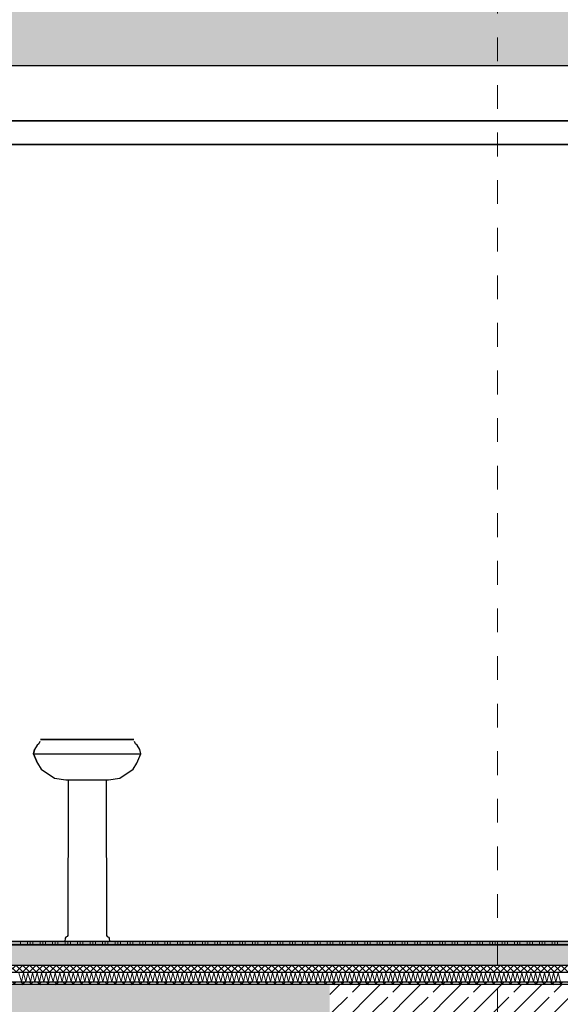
# Model space of a CAD drawing. Header units: metres. Extents: x -14.6 to 48.9, y -22.2 to 2.8.
# Tile 42 of 79: x 13.9 to 16.2, y -10.4 to -6.3. Entities that reach past the tile are written whole.
import ezdxf

# ---------------------------------------------------------------- set-up
doc = ezdxf.new("R2010")
doc.units = ezdxf.units.M
doc.header["$LTSCALE"] = 0.4
doc.header["$MEASUREMENT"] = 0
doc.linetypes.add('Raster', pattern=[0.2, 0.1, -0.05, 0, -0.05])
doc.layers.get('0').update_dxf_attribs({"color": 8, "lineweight": 9})
doc.layers.get('Defpoints').update_dxf_attribs({"color": 8, "lineweight": 9})
for name, color, linetype in [('Neubau_A-Bodenplatte', 8, 'Continuous'), ('Neubau_A-Decken', 8, 'Continuous'), ('Neubau_B-abgehängte Decke', 8, 'Continuous'), ('Neubau_B-Bodenaufbau', 8, 'Continuous'), ('Neubau_C-Sanitär', 8, 'Continuous'), ('Neubau_R-Konstruktionsraster gross', 33, 'Continuous'), ('Neubau_T-Bemaßung', 8, 'Continuous')]:
    doc.layers.add(name, color=color, linetype=linetype)
doc.styles.add('ERSTELLTER_STIL_2', font='arial.ttf')
doc.dimstyles.new('ERSTELLTER_STIL__1', dxfattribs={"dimtxt": 0.0875, "dimasz": 0.059375, "dimexe": 0.18, "dimexo": 0.0625, "dimgap": 0, "dimtad": 1, "dimzin": 0, "dimdsep": 46, "dimtxsty": 'ERSTELLTER_STIL_2', "dimblk": 'ARROWHEAD_6', "dimblk1": 'ARROWHEAD_6', "dimblk2": 'ARROWHEAD_6', "dimcen": 0.09, "dimclrd": 7, "dimclre": 7, "dimclrt": 7, "dimazin": 0, "dimtfac": 1, "dimtdec": 4, "dimtmove": 0, "dimatfit": 3, "dimfxl": 1, "dimtolj": 1, "dimtzin": 0, "dimarcsym": 0})
doc.dimstyles.new('ERSTELLTER_STIL__2', dxfattribs={"dimtxt": 0.0875, "dimasz": 0.059375, "dimexe": 0.18, "dimexo": 0.0625, "dimgap": 0, "dimtad": 1, "dimzin": 0, "dimdsep": 46, "dimtxsty": 'ERSTELLTER_STIL_2', "dimblk": 'ARROWHEAD_6', "dimblk1": 'ARROWHEAD_6', "dimblk2": 'ARROWHEAD_6', "dimcen": 0.09, "dimclrd": 7, "dimclre": 7, "dimclrt": 7, "dimazin": 0, "dimtfac": 1, "dimtdec": 4, "dimtmove": 2, "dimatfit": 3, "dimfxl": 1, "dimtolj": 1, "dimtzin": 0, "dimarcsym": 0})
pattern_1 = [(45, (-364.88789, -10.175), (-0.084852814, 0.084852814), []), (45, (-364.93032, -10.13257), (-0.084852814, 0.084852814), [0.09, -0.03])]

# ---------------------------------------------------------------- blocks, each defined once
blk = doc.blocks.new('*X259', base_point=(3718.7656, 0))
at = {"layer": 'Neubau_B-Bodenaufbau', "color": 7, "linetype": 'Continuous', "lineweight": 9}
for p, q in [((4097.5466, -0.131), (4097.5568, -0.169)), ((4097.5568, -0.169), (4097.5656, -0.131)), ((4097.5656, -0.131), (4097.5758, -0.169)), ((4097.5758, -0.169), (4097.5847, -0.131)), ((4097.5847, -0.131), (4097.5949, -0.169)), ((4097.5949, -0.169), (4097.6037, -0.131)), ((4097.6037, -0.131), (4097.6139, -0.169)), ((4097.6139, -0.169), (4097.6228, -0.131)), ((4097.6228, -0.131), (4097.633, -0.169)), ((4097.633, -0.169), (4097.6418, -0.131)), ((4097.6418, -0.131), (4097.652, -0.169)), ((4097.652, -0.169), (4097.6609, -0.131)), ((4097.6609, -0.131), (4097.6711, -0.169)), ((4097.6711, -0.169), (4097.6799, -0.131)), ((4097.6799, -0.131), (4097.6901, -0.169)), ((4097.6901, -0.169), (4097.699, -0.131)), ((4097.699, -0.131), (4097.7092, -0.169)), ((4097.7092, -0.169), (4097.718, -0.131)), ((4097.718, -0.131), (4097.7282, -0.169)), ((4097.7282, -0.169), (4097.737, -0.131)), ((4097.737, -0.131), (4097.7472, -0.169)), ((4097.7472, -0.169), (4097.7561, -0.131)), ((4097.7561, -0.131), (4097.7663, -0.169)), ((4097.7663, -0.169), (4097.7751, -0.131)), ((4097.7751, -0.131), (4097.7853, -0.169)), ((4097.7853, -0.169), (4097.7942, -0.131)), ((4097.7942, -0.131), (4097.8044, -0.169)), ((4097.8044, -0.169), (4097.8132, -0.131)), ((4097.8132, -0.131), (4097.8234, -0.169)), ((4097.8234, -0.169), (4097.8323, -0.131)), ((4097.8323, -0.131), (4097.8425, -0.169)), ((4097.8425, -0.169), (4097.8513, -0.131)), ((4097.8513, -0.131), (4097.8615, -0.169)), ((4097.8615, -0.169), (4097.8704, -0.131)), ((4097.8704, -0.131), (4097.8806, -0.169)), ((4097.8806, -0.169), (4097.8894, -0.131)), ((4097.8894, -0.131), (4097.8996, -0.169)), ((4097.8996, -0.169), (4097.9085, -0.131)), ((4097.9085, -0.131), (4097.9187, -0.169)), ((4097.9187, -0.169), (4097.9275, -0.131)), ((4097.9275, -0.131), (4097.9377, -0.169)), ((4097.9377, -0.169), (4097.9466, -0.131)), ((4097.9466, -0.131), (4097.9568, -0.169)), ((4097.9568, -0.169), (4097.9656, -0.131)), ((4097.9656, -0.131), (4097.9758, -0.169)), ((4097.9758, -0.169), (4097.9847, -0.131)), ((4097.9847, -0.131), (4097.9949, -0.169)), ((4097.9949, -0.169), (4098.0037, -0.131)), ((4098.0037, -0.131), (4098.0139, -0.169)), ((4098.0139, -0.169), (4098.0228, -0.131)), ((4098.0228, -0.131), (4098.033, -0.169)), ((4098.033, -0.169), (4098.0418, -0.131)), ((4098.0418, -0.131), (4098.052, -0.169)), ((4098.052, -0.169), (4098.0609, -0.131)), ((4098.0609, -0.131), (4098.0711, -0.169)), ((4098.0711, -0.169), (4098.0799, -0.131)), ((4098.0799, -0.131), (4098.0901, -0.169)), ((4098.0901, -0.169), (4098.099, -0.131)), ((4098.099, -0.131), (4098.1092, -0.169)), ((4098.1092, -0.169), (4098.118, -0.131)), ((4098.118, -0.131), (4098.1282, -0.169)), ((4098.1282, -0.169), (4098.137, -0.131)), ((4098.137, -0.131), (4098.1472, -0.169)), ((4098.1472, -0.169), (4098.1561, -0.131)), ((4098.1561, -0.131), (4098.1663, -0.169)), ((4098.1663, -0.169), (4098.1751, -0.131)), ((4098.1751, -0.131), (4098.1853, -0.169)), ((4098.1853, -0.169), (4098.1942, -0.131)), ((4098.1942, -0.131), (4098.2044, -0.169)), ((4098.2044, -0.169), (4098.2132, -0.131)), ((4098.2132, -0.131), (4098.2234, -0.169)), ((4098.2234, -0.169), (4098.2323, -0.131)), ((4098.2323, -0.131), (4098.2425, -0.169)), ((4098.2425, -0.169), (4098.2513, -0.131)), ((4098.2513, -0.131), (4098.2615, -0.169)), ((4098.2615, -0.169), (4098.2704, -0.131)), ((4098.2704, -0.131), (4098.2806, -0.169)), ((4098.2806, -0.169), (4098.2894, -0.131)), ((4098.2894, -0.131), (4098.2996, -0.169)), ((4098.2996, -0.169), (4098.3085, -0.131)), ((4098.3085, -0.131), (4098.3187, -0.169)), ((4098.3187, -0.169), (4098.3275, -0.131)), ((4098.3275, -0.131), (4098.3377, -0.169)), ((4098.3377, -0.169), (4098.3466, -0.131)), ((4098.3466, -0.131), (4098.3568, -0.169)), ((4098.3568, -0.169), (4098.3656, -0.131)), ((4098.3656, -0.131), (4098.3758, -0.169)), ((4098.3758, -0.169), (4098.3847, -0.131)), ((4098.3847, -0.131), (4098.3949, -0.169)), ((4098.3949, -0.169), (4098.4037, -0.131)), ((4098.4037, -0.131), (4098.4139, -0.169)), ((4098.4139, -0.169), (4098.4228, -0.131)), ((4098.4228, -0.131), (4098.433, -0.169)), ((4098.433, -0.169), (4098.4418, -0.131)), ((4098.4418, -0.131), (4098.452, -0.169)), ((4098.452, -0.169), (4098.4609, -0.131)), ((4098.4609, -0.131), (4098.4711, -0.169)), ((4098.4711, -0.169), (4098.4799, -0.131)), ((4098.4799, -0.131), (4098.4901, -0.169)), ((4098.4901, -0.169), (4098.499, -0.131)), ((4098.499, -0.131), (4098.5092, -0.169)), ((4098.5092, -0.169), (4098.518, -0.131)), ((4098.518, -0.131), (4098.5282, -0.169)), ((4098.5282, -0.169), (4098.537, -0.131)), ((4098.537, -0.131), (4098.5472, -0.169)), ((4098.5472, -0.169), (4098.5561, -0.131)), ((4098.5561, -0.131), (4098.5663, -0.169)), ((4098.5663, -0.169), (4098.5751, -0.131)), ((4098.5751, -0.131), (4098.5853, -0.169)), ((4098.5853, -0.169), (4098.5942, -0.131)), ((4098.5942, -0.131), (4098.6044, -0.169)), ((4098.6044, -0.169), (4098.6132, -0.131)), ((4098.6132, -0.131), (4098.6234, -0.169)), ((4098.6234, -0.169), (4098.6323, -0.131)), ((4098.6323, -0.131), (4098.6425, -0.169)), ((4098.6425, -0.169), (4098.6513, -0.131)), ((4098.6513, -0.131), (4098.6615, -0.169)), ((4098.6615, -0.169), (4098.6704, -0.131)), ((4098.6704, -0.131), (4098.6806, -0.169)), ((4098.6806, -0.169), (4098.6894, -0.131)), ((4098.6894, -0.131), (4098.6996, -0.169)), ((4098.6996, -0.169), (4098.7085, -0.131)), ((4098.7085, -0.131), (4098.7187, -0.169)), ((4098.7187, -0.169), (4098.7275, -0.131)), ((4098.7275, -0.131), (4098.7377, -0.169)), ((4098.7377, -0.169), (4098.7466, -0.131)), ((4098.7466, -0.131), (4098.7568, -0.169)), ((4098.7568, -0.169), (4098.7656, -0.131)), ((4098.7656, -0.131), (4098.7758, -0.169)), ((4098.7758, -0.169), (4098.7847, -0.131)), ((4098.7847, -0.131), (4098.7949, -0.169)), ((4098.7949, -0.169), (4098.8037, -0.131)), ((4098.8037, -0.131), (4098.8139, -0.169)), ((4098.8139, -0.169), (4098.8228, -0.131)), ((4098.8228, -0.131), (4098.833, -0.169)), ((4098.833, -0.169), (4098.8418, -0.131)), ((4098.8418, -0.131), (4098.852, -0.169)), ((4098.852, -0.169), (4098.8609, -0.131)), ((4098.8609, -0.131), (4098.8711, -0.169)), ((4098.8711, -0.169), (4098.8799, -0.131)), ((4098.8799, -0.131), (4098.8901, -0.169)), ((4098.8901, -0.169), (4098.899, -0.131)), ((4098.899, -0.131), (4098.9092, -0.169)), ((4098.9092, -0.169), (4098.918, -0.131)), ((4098.918, -0.131), (4098.9282, -0.169)), ((4098.9282, -0.169), (4098.937, -0.131)), ((4098.937, -0.131), (4098.9472, -0.169)), ((4098.9472, -0.169), (4098.9561, -0.131)), ((4098.9561, -0.131), (4098.9663, -0.169)), ((4098.9663, -0.169), (4098.9751, -0.131)), ((4098.9751, -0.131), (4098.9853, -0.169)), ((4098.9853, -0.169), (4098.9942, -0.131)), ((4098.9942, -0.131), (4099.0044, -0.169)), ((4099.0044, -0.169), (4099.0132, -0.131)), ((4099.0132, -0.131), (4099.0234, -0.169)), ((4099.0234, -0.169), (4099.0323, -0.131)), ((4099.0323, -0.131), (4099.0425, -0.169)), ((4099.0425, -0.169), (4099.0513, -0.131)), ((4099.0513, -0.131), (4099.0615, -0.169)), ((4099.0615, -0.169), (4099.0704, -0.131)), ((4099.0704, -0.131), (4099.0806, -0.169)), ((4099.0806, -0.169), (4099.0894, -0.131)), ((4099.0894, -0.131), (4099.0996, -0.169)), ((4099.0996, -0.169), (4099.1085, -0.131)), ((4099.1085, -0.131), (4099.1187, -0.169)), ((4099.1187, -0.169), (4099.1275, -0.131)), ((4099.1275, -0.131), (4099.1377, -0.169)), ((4099.1377, -0.169), (4099.1466, -0.131)), ((4099.1466, -0.131), (4099.1568, -0.169)), ((4099.1568, -0.169), (4099.1656, -0.131)), ((4099.1656, -0.131), (4099.1758, -0.169)), ((4099.1758, -0.169), (4099.1847, -0.131)), ((4099.1847, -0.131), (4099.1949, -0.169)), ((4099.1949, -0.169), (4099.2037, -0.131)), ((4099.2037, -0.131), (4099.2139, -0.169)), ((4099.2139, -0.169), (4099.2228, -0.131)), ((4099.2228, -0.131), (4099.233, -0.169)), ((4099.233, -0.169), (4099.2418, -0.131)), ((4099.2418, -0.131), (4099.252, -0.169)), ((4099.252, -0.169), (4099.2609, -0.131)), ((4099.2609, -0.131), (4099.2711, -0.169)), ((4099.2711, -0.169), (4099.2799, -0.131)), ((4099.2799, -0.131), (4099.2901, -0.169)), ((4099.2901, -0.169), (4099.299, -0.131)), ((4099.299, -0.131), (4099.3092, -0.169)), ((4099.3092, -0.169), (4099.318, -0.131)), ((4099.318, -0.131), (4099.3282, -0.169)), ((4099.3282, -0.169), (4099.337, -0.131)), ((4099.337, -0.131), (4099.3472, -0.169)), ((4099.3472, -0.169), (4099.3561, -0.131)), ((4099.3561, -0.131), (4099.3663, -0.169)), ((4099.3663, -0.169), (4099.3751, -0.131)), ((4099.3751, -0.131), (4099.3853, -0.169)), ((4099.3853, -0.169), (4099.3942, -0.131)), ((4099.3942, -0.131), (4099.4044, -0.169)), ((4099.4044, -0.169), (4099.4132, -0.131)), ((4099.4132, -0.131), (4099.4234, -0.169)), ((4099.4234, -0.169), (4099.4323, -0.131)), ((4099.4323, -0.131), (4099.4425, -0.169)), ((4099.4425, -0.169), (4099.4513, -0.131)), ((4099.4513, -0.131), (4099.4615, -0.169)), ((4099.4615, -0.169), (4099.4704, -0.131)), ((4099.4704, -0.131), (4099.4806, -0.169)), ((4099.4806, -0.169), (4099.4894, -0.131)), ((4099.4894, -0.131), (4099.4996, -0.169)), ((4099.4996, -0.169), (4099.5085, -0.131)), ((4099.5085, -0.131), (4099.5187, -0.169)), ((4099.5187, -0.169), (4099.5275, -0.131)), ((4099.5275, -0.131), (4099.5377, -0.169)), ((4099.5377, -0.169), (4099.5466, -0.131)), ((4099.5466, -0.131), (4099.5568, -0.169)), ((4099.5568, -0.169), (4099.5656, -0.131)), ((4099.5656, -0.131), (4099.5758, -0.169)), ((4099.5758, -0.169), (4099.5847, -0.131)), ((4099.5847, -0.131), (4099.5949, -0.169)), ((4099.5949, -0.169), (4099.6037, -0.131)), ((4099.6037, -0.131), (4099.6139, -0.169)), ((4099.6139, -0.169), (4099.6228, -0.131)), ((4099.6228, -0.131), (4099.633, -0.169)), ((4099.633, -0.169), (4099.6418, -0.131)), ((4099.6418, -0.131), (4099.652, -0.169)), ((4099.652, -0.169), (4099.6609, -0.131)), ((4099.6609, -0.131), (4099.6711, -0.169)), ((4099.6711, -0.169), (4099.6799, -0.131)), ((4099.6799, -0.131), (4099.6901, -0.169)), ((4099.6901, -0.169), (4099.699, -0.131)), ((4099.699, -0.131), (4099.7092, -0.169)), ((4099.7092, -0.169), (4099.718, -0.131)), ((4099.718, -0.131), (4099.7282, -0.169)), ((4099.7282, -0.169), (4099.737, -0.131)), ((4099.737, -0.131), (4099.7472, -0.169)), ((4099.7472, -0.169), (4099.7561, -0.131)), ((4099.7561, -0.131), (4099.7663, -0.169)), ((4099.7663, -0.169), (4099.7751, -0.131)), ((4099.7751, -0.131), (4099.7853, -0.169)), ((4099.7853, -0.169), (4099.7942, -0.131)), ((4099.7942, -0.131), (4099.8044, -0.169)), ((4099.8044, -0.169), (4099.8132, -0.131)), ((4099.8132, -0.131), (4099.8234, -0.169))]:
    blk.add_line(p, q, dxfattribs=at)
blk = doc.blocks.new('*X260', base_point=(3718.7656, 0))
at = {"layer": 'Neubau_B-Bodenaufbau', "color": 7, "linetype": 'Continuous', "lineweight": 9}
for p, q in [((4097.5531, 0), (4097.5531, -0.015)), ((4097.5831, 0), (4097.5831, -0.015)), ((4097.5944, 0), (4097.5944, -0.015)), ((4097.6056, 0), (4097.6056, -0.015)), ((4097.6356, 0), (4097.6356, -0.015)), ((4097.6469, 0), (4097.6469, -0.015)), ((4097.6581, 0), (4097.6581, -0.015)), ((4097.6881, 0), (4097.6881, -0.015)), ((4097.6994, 0), (4097.6994, -0.015)), ((4097.7106, 0), (4097.7106, -0.015)), ((4097.7406, 0), (4097.7406, -0.015)), ((4097.7519, 0), (4097.7519, -0.015)), ((4097.7631, 0), (4097.7631, -0.015)), ((4097.7931, 0), (4097.7931, -0.015)), ((4097.8044, 0), (4097.8044, -0.015)), ((4097.8156, 0), (4097.8156, -0.015)), ((4097.8456, 0), (4097.8456, -0.015)), ((4097.8569, 0), (4097.8569, -0.015)), ((4097.8681, 0), (4097.8681, -0.015)), ((4097.8981, 0), (4097.8981, -0.015)), ((4097.9094, 0), (4097.9094, -0.015)), ((4097.9206, 0), (4097.9206, -0.015)), ((4097.9506, 0), (4097.9506, -0.015)), ((4097.9619, 0), (4097.9619, -0.015)), ((4097.9731, 0), (4097.9731, -0.015)), ((4098.0031, 0), (4098.0031, -0.015)), ((4098.0144, 0), (4098.0144, -0.015)), ((4098.0256, 0), (4098.0256, -0.015)), ((4098.0556, 0), (4098.0556, -0.015)), ((4098.0669, 0), (4098.0669, -0.015)), ((4098.0781, 0), (4098.0781, -0.015)), ((4098.1081, 0), (4098.1081, -0.015)), ((4098.1194, 0), (4098.1194, -0.015)), ((4098.1306, 0), (4098.1306, -0.015)), ((4098.1606, 0), (4098.1606, -0.015)), ((4098.1719, 0), (4098.1719, -0.015)), ((4098.1831, 0), (4098.1831, -0.015)), ((4098.2131, 0), (4098.2131, -0.015)), ((4098.2244, 0), (4098.2244, -0.015)), ((4098.2356, 0), (4098.2356, -0.015)), ((4098.2656, 0), (4098.2656, -0.015)), ((4098.2769, 0), (4098.2769, -0.015)), ((4098.2881, 0), (4098.2881, -0.015)), ((4098.3181, 0), (4098.3181, -0.015)), ((4098.3294, 0), (4098.3294, -0.015)), ((4098.3406, 0), (4098.3406, -0.015)), ((4098.3706, 0), (4098.3706, -0.015)), ((4098.3819, 0), (4098.3819, -0.015)), ((4098.3931, 0), (4098.3931, -0.015)), ((4098.4231, 0), (4098.4231, -0.015)), ((4098.4344, 0), (4098.4344, -0.015)), ((4098.4456, 0), (4098.4456, -0.015)), ((4098.4756, 0), (4098.4756, -0.015)), ((4098.4869, 0), (4098.4869, -0.015)), ((4098.4981, 0), (4098.4981, -0.015)), ((4098.5281, 0), (4098.5281, -0.015)), ((4098.5394, 0), (4098.5394, -0.015)), ((4098.5506, 0), (4098.5506, -0.015)), ((4098.5806, 0), (4098.5806, -0.015)), ((4098.5919, 0), (4098.5919, -0.015)), ((4098.6031, 0), (4098.6031, -0.015)), ((4098.6331, 0), (4098.6331, -0.015)), ((4098.6444, 0), (4098.6444, -0.015)), ((4098.6556, 0), (4098.6556, -0.015)), ((4098.6856, 0), (4098.6856, -0.015)), ((4098.6969, 0), (4098.6969, -0.015)), ((4098.7081, 0), (4098.7081, -0.015)), ((4098.7381, 0), (4098.7381, -0.015)), ((4098.7494, 0), (4098.7494, -0.015)), ((4098.7606, 0), (4098.7606, -0.015)), ((4098.7906, 0), (4098.7906, -0.015)), ((4098.8019, 0), (4098.8019, -0.015)), ((4098.8131, 0), (4098.8131, -0.015)), ((4098.8431, 0), (4098.8431, -0.015)), ((4098.8544, 0), (4098.8544, -0.015)), ((4098.8656, 0), (4098.8656, -0.015)), ((4098.8956, 0), (4098.8956, -0.015)), ((4098.9069, 0), (4098.9069, -0.015)), ((4098.9181, 0), (4098.9181, -0.015)), ((4098.9481, 0), (4098.9481, -0.015)), ((4098.9594, 0), (4098.9594, -0.015)), ((4098.9706, 0), (4098.9706, -0.015)), ((4099.0006, 0), (4099.0006, -0.015)), ((4099.0119, 0), (4099.0119, -0.015)), ((4099.0231, 0), (4099.0231, -0.015)), ((4099.0531, 0), (4099.0531, -0.015)), ((4099.0644, 0), (4099.0644, -0.015)), ((4099.0756, 0), (4099.0756, -0.015)), ((4099.1056, 0), (4099.1056, -0.015)), ((4099.1169, 0), (4099.1169, -0.015)), ((4099.1281, 0), (4099.1281, -0.015)), ((4099.1581, 0), (4099.1581, -0.015)), ((4099.1694, 0), (4099.1694, -0.015)), ((4099.1806, 0), (4099.1806, -0.015)), ((4099.2106, 0), (4099.2106, -0.015)), ((4099.2219, 0), (4099.2219, -0.015)), ((4099.2331, 0), (4099.2331, -0.015)), ((4099.2631, 0), (4099.2631, -0.015)), ((4099.2744, 0), (4099.2744, -0.015)), ((4099.2856, 0), (4099.2856, -0.015)), ((4099.3156, 0), (4099.3156, -0.015)), ((4099.3269, 0), (4099.3269, -0.015)), ((4099.3381, 0), (4099.3381, -0.015)), ((4099.3681, 0), (4099.3681, -0.015)), ((4099.3794, 0), (4099.3794, -0.015)), ((4099.3906, 0), (4099.3906, -0.015)), ((4099.4206, 0), (4099.4206, -0.015)), ((4099.4319, 0), (4099.4319, -0.015)), ((4099.4431, 0), (4099.4431, -0.015)), ((4099.4731, 0), (4099.4731, -0.015)), ((4099.4844, 0), (4099.4844, -0.015)), ((4099.4956, 0), (4099.4956, -0.015)), ((4099.5256, 0), (4099.5256, -0.015)), ((4099.5369, 0), (4099.5369, -0.015)), ((4099.5481, 0), (4099.5481, -0.015)), ((4099.5781, 0), (4099.5781, -0.015)), ((4099.5894, 0), (4099.5894, -0.015)), ((4099.6006, 0), (4099.6006, -0.015)), ((4099.6306, 0), (4099.6306, -0.015)), ((4099.6419, 0), (4099.6419, -0.015)), ((4099.6531, 0), (4099.6531, -0.015)), ((4099.6831, 0), (4099.6831, -0.015)), ((4099.6944, 0), (4099.6944, -0.015)), ((4099.7056, 0), (4099.7056, -0.015)), ((4099.7356, 0), (4099.7356, -0.015)), ((4099.7469, 0), (4099.7469, -0.015)), ((4099.7581, 0), (4099.7581, -0.015)), ((4099.7881, 0), (4099.7881, -0.015)), ((4099.7994, 0), (4099.7994, -0.015)), ((4099.8106, 0), (4099.8106, -0.015)), ((4097.5006, -0.0112), (4097.5531, -0.0112)), ((4097.5531, -0.0112), (4097.6056, -0.0112)), ((4097.6056, -0.0112), (4097.6581, -0.0112)), ((4097.6581, -0.0112), (4097.7106, -0.0112)), ((4097.7106, -0.0112), (4097.7631, -0.0112)), ((4097.7631, -0.0112), (4097.8156, -0.0112)), ((4097.8156, -0.0112), (4097.8681, -0.0112)), ((4097.8681, -0.0112), (4097.9206, -0.0112)), ((4097.9206, -0.0112), (4097.9731, -0.0112)), ((4097.9731, -0.0112), (4098.0256, -0.0112)), ((4098.0256, -0.0112), (4098.0781, -0.0112)), ((4098.0781, -0.0112), (4098.1306, -0.0112)), ((4098.1306, -0.0112), (4098.1831, -0.0112)), ((4098.1831, -0.0112), (4098.2356, -0.0112)), ((4098.2356, -0.0112), (4098.2881, -0.0112)), ((4098.2881, -0.0112), (4098.3406, -0.0112)), ((4098.3406, -0.0112), (4098.3931, -0.0112)), ((4098.3931, -0.0112), (4098.4456, -0.0112)), ((4098.4456, -0.0112), (4098.4981, -0.0112)), ((4098.4981, -0.0112), (4098.5506, -0.0112)), ((4098.5506, -0.0112), (4098.6031, -0.0112)), ((4098.6031, -0.0112), (4098.6556, -0.0112)), ((4098.6556, -0.0112), (4098.7081, -0.0112)), ((4098.7081, -0.0112), (4098.7606, -0.0112)), ((4098.7606, -0.0112), (4098.8131, -0.0112)), ((4098.8131, -0.0112), (4098.8656, -0.0112)), ((4098.8656, -0.0112), (4098.9181, -0.0112)), ((4098.9181, -0.0112), (4098.9706, -0.0112)), ((4098.9706, -0.0112), (4099.0231, -0.0112)), ((4099.0231, -0.0112), (4099.0756, -0.0112)), ((4099.0756, -0.0112), (4099.1281, -0.0112)), ((4099.1281, -0.0112), (4099.1806, -0.0112)), ((4099.1806, -0.0112), (4099.2331, -0.0112)), ((4099.2331, -0.0112), (4099.2856, -0.0112)), ((4099.2856, -0.0112), (4099.3381, -0.0112)), ((4099.3381, -0.0112), (4099.3906, -0.0112)), ((4099.3906, -0.0112), (4099.4431, -0.0112)), ((4099.4431, -0.0112), (4099.4956, -0.0112)), ((4099.4956, -0.0112), (4099.5481, -0.0112)), ((4099.5481, -0.0112), (4099.6006, -0.0112)), ((4099.6006, -0.0112), (4099.6531, -0.0112)), ((4099.6531, -0.0112), (4099.7056, -0.0112)), ((4099.7056, -0.0112), (4099.7581, -0.0112)), ((4099.7581, -0.0112), (4099.8106, -0.0112)), ((4099.8106, -0.0112), (4099.8631, -0.0112))]:
    blk.add_line(p, q, dxfattribs=at)
blk = doc.blocks.new('ARROWHEAD_6')
at = {"color": 0, "linetype": 'Continuous', "lineweight": 0}
for p, q in [((0, 0), (-1, 0)), ((-0.5, -0.5), (0.5, 0.5))]:
    blk.add_line(p, q, dxfattribs=at)
blk = doc.blocks.new('*D309')
at = {"layer": 'Defpoints', "color": 0, "linetype": 'Continuous', "transparency": 16777216}
for p in [(5.5166, -10.355), (23.73, -10.355), (5.7105, -10.655)]:
    blk.add_point(p, dxfattribs=at)
at = {"layer": 'Neubau_T-Bemaßung', "linetype": 'Continuous', "lineweight": -2, "transparency": 16777216}
for p, q in [((5.5166, -10.2956), (5.5166, -10.2363)), ((23.6675, -10.355), (5.3366, -10.355)), ((5.5166, -10.355), (5.5166, -10.3917)), ((5.5166, -10.655), (5.5166, -10.6186)), ((5.648, -10.655), (5.3366, -10.655)), ((5.5166, -10.7144), (5.5166, -10.7738))]:
    blk.add_line(p, q, dxfattribs=at)
at = {"layer": 'Neubau_T-Bemaßung', "linetype": 'Continuous', "lineweight": -2, "transparency": 16777216, "xscale": 0.059375, "yscale": 0.059375, "zscale": 0.059375}
for p, rotation in [((5.5166, -10.355), 270), ((5.5166, -10.655), 90)]:
    blk.add_blockref('ARROWHEAD_6', p, dxfattribs=dict(at, rotation=rotation))
at = {"layer": 'Neubau_T-Bemaßung', "linetype": 'Continuous', "transparency": 16777216, "insert": (5.5166, -10.5051), "char_height": 0.0875, "attachment_point": 5, "rotation": 90, "style": 'ERSTELLTER_STIL_2'}
blk.add_mtext('\\A1;0.30', dxfattribs=at)
blk = doc.blocks.new('*D310')
at = {"layer": 'Defpoints', "color": 0, "linetype": 'Continuous', "transparency": 16777216}
for p in [(-9.662, -10.175), (5.4029, -10.175), (23.73, -10.355)]:
    blk.add_point(p, dxfattribs=at)
at = {"layer": 'Neubau_T-Bemaßung', "linetype": 'Continuous', "lineweight": -2, "transparency": 16777216}
for p, q in [((5.4029, -10.175), (5.4029, -10.0772)), ((-9.5995, -10.175), (5.5829, -10.175)), ((5.4029, -10.2956), (5.4029, -10.2344)), ((23.6675, -10.355), (5.2229, -10.355))]:
    blk.add_line(p, q, dxfattribs=at)
at = {"layer": 'Neubau_T-Bemaßung', "linetype": 'Continuous', "lineweight": -2, "transparency": 16777216, "xscale": 0.059375, "yscale": 0.059375, "zscale": 0.059375}
for p, rotation in [((5.4029, -10.175), 90), ((5.4029, -10.355), 270)]:
    blk.add_blockref('ARROWHEAD_6', p, dxfattribs=dict(at, rotation=rotation))
at = {"layer": 'Neubau_T-Bemaßung', "linetype": 'Continuous', "transparency": 16777216, "insert": (5.5166, -10.0772), "char_height": 0.0875, "attachment_point": 5, "rotation": 90, "style": 'ERSTELLTER_STIL_2'}
blk.add_mtext('\\A1;0.18', dxfattribs=at)
blk = doc.blocks.new('*D313')
at = {"layer": 'Defpoints', "color": 0, "linetype": 'Continuous', "transparency": 16777216}
for p in [(5.5166, -6.495), (23.555, -6.495), (13.115, -6.725)]:
    blk.add_point(p, dxfattribs=at)
at = {"layer": 'Neubau_T-Bemaßung', "linetype": 'Continuous', "lineweight": -2, "transparency": 16777216}
for p, q in [((5.5166, -6.4356), (5.5166, -6.3763)), ((23.4925, -6.495), (5.3366, -6.495)), ((5.5166, -6.495), (5.5166, -6.4965)), ((13.0525, -6.725), (5.3366, -6.725)), ((5.5166, -6.725), (5.5166, -6.7238)), ((5.5166, -6.7844), (5.5166, -6.8438))]:
    blk.add_line(p, q, dxfattribs=at)
at = {"layer": 'Neubau_T-Bemaßung', "linetype": 'Continuous', "lineweight": -2, "transparency": 16777216, "xscale": 0.059375, "yscale": 0.059375, "zscale": 0.059375}
for p, rotation in [((5.5166, -6.495), 270), ((5.5166, -6.725), 90)]:
    blk.add_blockref('ARROWHEAD_6', p, dxfattribs=dict(at, rotation=rotation))
at = {"layer": 'Neubau_T-Bemaßung', "linetype": 'Continuous', "transparency": 16777216, "insert": (5.5166, -6.6101), "char_height": 0.0875, "attachment_point": 5, "rotation": 90, "style": 'ERSTELLTER_STIL_2'}
blk.add_mtext('\\A1;0.23', dxfattribs=at)
blk = doc.blocks.new('*D314')
at = {"layer": 'Defpoints', "color": 0, "linetype": 'Continuous', "transparency": 16777216}
for p in [(5.5166, -6.195), (11.6275, -6.195), (23.555, -6.495)]:
    blk.add_point(p, dxfattribs=at)
at = {"layer": 'Neubau_T-Bemaßung', "linetype": 'Continuous', "lineweight": -2, "transparency": 16777216}
for p, q in [((5.5166, -6.1356), (5.5166, -6.0763)), ((11.565, -6.195), (5.3366, -6.195)), ((5.5166, -6.195), (5.5166, -6.2317)), ((23.4925, -6.495), (5.3366, -6.495)), ((5.5166, -6.495), (5.5166, -6.4586)), ((5.5166, -6.5544), (5.5166, -6.6138))]:
    blk.add_line(p, q, dxfattribs=at)
at = {"layer": 'Neubau_T-Bemaßung', "linetype": 'Continuous', "lineweight": -2, "transparency": 16777216, "xscale": 0.059375, "yscale": 0.059375, "zscale": 0.059375}
for p, rotation in [((5.5166, -6.195), 270), ((5.5166, -6.495), 90)]:
    blk.add_blockref('ARROWHEAD_6', p, dxfattribs=dict(at, rotation=rotation))
at = {"layer": 'Neubau_T-Bemaßung', "linetype": 'Continuous', "transparency": 16777216, "insert": (5.5166, -6.3451), "char_height": 0.0875, "attachment_point": 5, "rotation": 90, "style": 'ERSTELLTER_STIL_2'}
blk.add_mtext('\\A1;0.30', dxfattribs=at)
blk = doc.blocks.new('*D323')
at = {"layer": 'Defpoints', "color": 0, "linetype": 'Continuous', "transparency": 16777216}
for p in [(5.8666, -10.355), (23.73, -10.355), (5.7105, -10.655)]:
    blk.add_point(p, dxfattribs=at)
at = {"layer": 'Neubau_T-Bemaßung', "linetype": 'Continuous', "lineweight": -2, "transparency": 16777216}
for p, q in [((5.8666, -10.2956), (5.8666, -10.2363)), ((23.6675, -10.355), (5.6866, -10.355)), ((5.8666, -10.355), (5.8666, -10.3917)), ((5.8666, -10.655), (5.8666, -10.6186)), ((5.773, -10.655), (6.0466, -10.655)), ((5.8666, -10.7144), (5.8666, -10.7738))]:
    blk.add_line(p, q, dxfattribs=at)
at = {"layer": 'Neubau_T-Bemaßung', "linetype": 'Continuous', "lineweight": -2, "transparency": 16777216, "xscale": 0.059375, "yscale": 0.059375, "zscale": 0.059375}
for p, rotation in [((5.8666, -10.355), 270), ((5.8666, -10.655), 90)]:
    blk.add_blockref('ARROWHEAD_6', p, dxfattribs=dict(at, rotation=rotation))
at = {"layer": 'Neubau_T-Bemaßung', "linetype": 'Continuous', "transparency": 16777216, "insert": (5.8666, -10.5051), "char_height": 0.0875, "attachment_point": 5, "rotation": 90, "style": 'ERSTELLTER_STIL_2'}
blk.add_mtext('\\A1;0.30', dxfattribs=at)
blk = doc.blocks.new('*D324')
at = {"layer": 'Defpoints', "color": 0, "linetype": 'Continuous', "transparency": 16777216}
for p in [(5.8666, -6.495), (23.555, -6.495), (23.73, -10.355)]:
    blk.add_point(p, dxfattribs=at)
at = {"layer": 'Neubau_T-Bemaßung', "linetype": 'Continuous', "lineweight": -2, "transparency": 16777216}
for p, q in [((23.4925, -6.495), (5.6866, -6.495)), ((5.8666, -6.5544), (5.8666, -8.3149)), ((5.8666, -10.2956), (5.8666, -8.5421)), ((23.6675, -10.355), (5.6866, -10.355))]:
    blk.add_line(p, q, dxfattribs=at)
at = {"layer": 'Neubau_T-Bemaßung', "linetype": 'Continuous', "lineweight": -2, "transparency": 16777216, "xscale": 0.059375, "yscale": 0.059375, "zscale": 0.059375}
for p, rotation in [((5.8666, -6.495), 90), ((5.8666, -10.355), 270)]:
    blk.add_blockref('ARROWHEAD_6', p, dxfattribs=dict(at, rotation=rotation))
at = {"layer": 'Neubau_T-Bemaßung', "linetype": 'Continuous', "transparency": 16777216, "insert": (5.8666, -8.4285), "char_height": 0.0875, "attachment_point": 5, "rotation": 90, "style": 'ERSTELLTER_STIL_2'}
blk.add_mtext('\\A1;3.86', dxfattribs=at)
blk = doc.blocks.new('*D325')
at = {"layer": 'Defpoints', "color": 0, "linetype": 'Continuous', "transparency": 16777216}
for p in [(5.8666, -6.195), (11.6275, -6.195), (23.555, -6.495)]:
    blk.add_point(p, dxfattribs=at)
at = {"layer": 'Neubau_T-Bemaßung', "linetype": 'Continuous', "lineweight": -2, "transparency": 16777216}
for p, q in [((5.8666, -6.1356), (5.8666, -6.0763)), ((11.565, -6.195), (5.6866, -6.195)), ((5.8666, -6.195), (5.8666, -6.2317)), ((23.4925, -6.495), (5.6866, -6.495)), ((5.8666, -6.495), (5.8666, -6.4586)), ((5.8666, -6.5544), (5.8666, -6.6138))]:
    blk.add_line(p, q, dxfattribs=at)
at = {"layer": 'Neubau_T-Bemaßung', "linetype": 'Continuous', "lineweight": -2, "transparency": 16777216, "xscale": 0.059375, "yscale": 0.059375, "zscale": 0.059375}
for p, rotation in [((5.8666, -6.195), 270), ((5.8666, -6.495), 90)]:
    blk.add_blockref('ARROWHEAD_6', p, dxfattribs=dict(at, rotation=rotation))
at = {"layer": 'Neubau_T-Bemaßung', "linetype": 'Continuous', "transparency": 16777216, "insert": (5.8666, -6.3451), "char_height": 0.0875, "attachment_point": 5, "rotation": 90, "style": 'ERSTELLTER_STIL_2'}
blk.add_mtext('\\A1;0.30', dxfattribs=at)
blk = doc.blocks.new('*D332')
at = {"layer": 'Defpoints', "color": 0, "linetype": 'Continuous', "transparency": 16777216}
for p in [(-9.662, -10.175), (18.0125, -10.175), (23.73, -10.355)]:
    blk.add_point(p, dxfattribs=at)
at = {"layer": 'Neubau_T-Bemaßung', "linetype": 'Continuous', "lineweight": -2, "transparency": 16777216}
for p, q in [((-9.5995, -10.175), (18.1925, -10.175)), ((18.0125, -10.2956), (18.0125, -10.2344)), ((23.6675, -10.355), (17.8325, -10.355))]:
    blk.add_line(p, q, dxfattribs=at)
at = {"layer": 'Neubau_T-Bemaßung', "linetype": 'Continuous', "lineweight": -2, "transparency": 16777216, "xscale": 0.059375, "yscale": 0.059375, "zscale": 0.059375}
for p, rotation in [((18.0125, -10.175), 90), ((18.0125, -10.355), 270)]:
    blk.add_blockref('ARROWHEAD_6', p, dxfattribs=dict(at, rotation=rotation))
at = {"layer": 'Neubau_T-Bemaßung', "linetype": 'Continuous', "transparency": 16777216, "insert": (17.9513, -10.0532), "char_height": 0.0875, "attachment_point": 5, "rotation": 90, "style": 'ERSTELLTER_STIL_2'}
blk.add_mtext('\\A1;0.18', dxfattribs=at)
blk = doc.blocks.new('*D333')
at = {"layer": 'Defpoints', "color": 0, "linetype": 'Continuous', "transparency": 16777216}
for p in [(13.115, -6.825), (17.9513, -6.825), (-9.662, -10.175)]:
    blk.add_point(p, dxfattribs=at)
at = {"layer": 'Neubau_T-Bemaßung', "linetype": 'Continuous', "lineweight": -2, "transparency": 16777216}
for p, q in [((13.1775, -6.825), (18.1313, -6.825)), ((17.9513, -6.8844), (17.9513, -8.3896)), ((17.9513, -10.1156), (17.9513, -8.6174)), ((-9.5995, -10.175), (18.1313, -10.175))]:
    blk.add_line(p, q, dxfattribs=at)
at = {"layer": 'Neubau_T-Bemaßung', "linetype": 'Continuous', "lineweight": -2, "transparency": 16777216, "xscale": 0.059375, "yscale": 0.059375, "zscale": 0.059375}
for p, rotation in [((17.9513, -6.825), 90), ((17.9513, -10.175), 270)]:
    blk.add_blockref('ARROWHEAD_6', p, dxfattribs=dict(at, rotation=rotation))
at = {"layer": 'Neubau_T-Bemaßung', "linetype": 'Continuous', "transparency": 16777216, "insert": (17.9513, -8.5035), "char_height": 0.0875, "attachment_point": 5, "rotation": 90, "style": 'ERSTELLTER_STIL_2'}
blk.add_mtext('\\A1;3.35', dxfattribs=at)
blk = doc.blocks.new('*D334')
at = {"layer": 'Defpoints', "color": 0, "linetype": 'Continuous', "transparency": 16777216}
for p in [(13.115, -6.725), (18.0648, -6.725), (13.115, -6.825)]:
    blk.add_point(p, dxfattribs=at)
at = {"layer": 'Neubau_T-Bemaßung', "linetype": 'Continuous', "lineweight": -2, "transparency": 16777216}
for p, q in [((18.0648, -6.6656), (18.0648, -6.6063)), ((13.1775, -6.725), (18.2448, -6.725)), ((18.0648, -6.725), (18.0648, -6.825)), ((13.1775, -6.825), (18.2448, -6.825)), ((18.0648, -6.8844), (18.0648, -6.9438))]:
    blk.add_line(p, q, dxfattribs=at)
at = {"layer": 'Neubau_T-Bemaßung', "linetype": 'Continuous', "lineweight": -2, "transparency": 16777216, "xscale": 0.059375, "yscale": 0.059375, "zscale": 0.059375}
for p, rotation in [((18.0648, -6.725), 270), ((18.0648, -6.825), 90)]:
    blk.add_blockref('ARROWHEAD_6', p, dxfattribs=dict(at, rotation=rotation))
at = {"layer": 'Neubau_T-Bemaßung', "linetype": 'Continuous', "transparency": 16777216, "insert": (17.9513, -6.9438), "char_height": 0.0875, "attachment_point": 5, "rotation": 90, "style": 'ERSTELLTER_STIL_2'}
blk.add_mtext('\\A1;0.10', dxfattribs=at)
blk = doc.blocks.new('*D335')
at = {"layer": 'Defpoints', "color": 0, "linetype": 'Continuous', "transparency": 16777216}
for p in [(17.9513, -6.495), (23.555, -6.495), (13.115, -6.725)]:
    blk.add_point(p, dxfattribs=at)
at = {"layer": 'Neubau_T-Bemaßung', "linetype": 'Continuous', "lineweight": -2, "transparency": 16777216}
for p, q in [((17.9513, -6.4356), (17.9513, -6.3763)), ((23.4925, -6.495), (17.7713, -6.495)), ((17.9513, -6.495), (17.9513, -6.4965)), ((13.1775, -6.725), (18.1313, -6.725)), ((17.9513, -6.725), (17.9513, -6.7238)), ((17.9513, -6.7844), (17.9513, -6.8438))]:
    blk.add_line(p, q, dxfattribs=at)
at = {"layer": 'Neubau_T-Bemaßung', "linetype": 'Continuous', "lineweight": -2, "transparency": 16777216, "xscale": 0.059375, "yscale": 0.059375, "zscale": 0.059375}
for p, rotation in [((17.9513, -6.495), 270), ((17.9513, -6.725), 90)]:
    blk.add_blockref('ARROWHEAD_6', p, dxfattribs=dict(at, rotation=rotation))
at = {"layer": 'Neubau_T-Bemaßung', "linetype": 'Continuous', "transparency": 16777216, "insert": (17.9513, -6.6101), "char_height": 0.0875, "attachment_point": 5, "rotation": 90, "style": 'ERSTELLTER_STIL_2'}
blk.add_mtext('\\A1;0.23', dxfattribs=at)
blk = doc.blocks.new('*D336')
at = {"layer": 'Defpoints', "color": 0, "linetype": 'Continuous', "transparency": 16777216}
for p in [(11.6275, -6.195), (17.9513, -6.195), (23.555, -6.495)]:
    blk.add_point(p, dxfattribs=at)
at = {"layer": 'Neubau_T-Bemaßung', "linetype": 'Continuous', "lineweight": -2, "transparency": 16777216}
for p, q in [((17.9513, -6.1356), (17.9513, -6.0763)), ((11.69, -6.195), (18.1313, -6.195)), ((17.9513, -6.195), (17.9513, -6.2317)), ((23.4925, -6.495), (17.7713, -6.495)), ((17.9513, -6.495), (17.9513, -6.4586)), ((17.9513, -6.5544), (17.9513, -6.6138))]:
    blk.add_line(p, q, dxfattribs=at)
at = {"layer": 'Neubau_T-Bemaßung', "linetype": 'Continuous', "lineweight": -2, "transparency": 16777216, "xscale": 0.059375, "yscale": 0.059375, "zscale": 0.059375}
for p, rotation in [((17.9513, -6.195), 270), ((17.9513, -6.495), 90)]:
    blk.add_blockref('ARROWHEAD_6', p, dxfattribs=dict(at, rotation=rotation))
at = {"layer": 'Neubau_T-Bemaßung', "linetype": 'Continuous', "transparency": 16777216, "insert": (17.9513, -6.3451), "char_height": 0.0875, "attachment_point": 5, "rotation": 90, "style": 'ERSTELLTER_STIL_2'}
blk.add_mtext('\\A1;0.30', dxfattribs=at)
blk = doc.blocks.new('*D345')
at = {"layer": 'Defpoints', "color": 0, "linetype": 'Continuous', "transparency": 16777216}
for p in [(11.6275, -6.195), (18.3013, -6.195), (23.555, -6.495)]:
    blk.add_point(p, dxfattribs=at)
at = {"layer": 'Neubau_T-Bemaßung', "linetype": 'Continuous', "lineweight": -2, "transparency": 16777216}
for p, q in [((18.3013, -6.1356), (18.3013, -6.0763)), ((11.69, -6.195), (18.4813, -6.195)), ((18.3013, -6.195), (18.3013, -6.2317)), ((23.4925, -6.495), (18.1213, -6.495)), ((18.3013, -6.495), (18.3013, -6.4586)), ((18.3013, -6.5544), (18.3013, -6.6138))]:
    blk.add_line(p, q, dxfattribs=at)
at = {"layer": 'Neubau_T-Bemaßung', "linetype": 'Continuous', "lineweight": -2, "transparency": 16777216, "xscale": 0.059375, "yscale": 0.059375, "zscale": 0.059375}
for p, rotation in [((18.3013, -6.195), 270), ((18.3013, -6.495), 90)]:
    blk.add_blockref('ARROWHEAD_6', p, dxfattribs=dict(at, rotation=rotation))
at = {"layer": 'Neubau_T-Bemaßung', "linetype": 'Continuous', "transparency": 16777216, "insert": (18.3013, -6.3451), "char_height": 0.0875, "attachment_point": 5, "rotation": 90, "style": 'ERSTELLTER_STIL_2'}
blk.add_mtext('\\A1;0.30', dxfattribs=at)

msp = doc.modelspace()

# ---------------------------------------------------------------- hatches: boundary and pattern name
at = {"layer": 'Neubau_A-Bodenplatte', "linetype": 'Continuous'}
h = msp.add_hatch(dxfattribs=at)
h.set_pattern_fill('BETON__STAHLBETON_0002', color=256, style=0, pattern_type=2)
h.set_pattern_definition(pattern_1)
h.paths.add_polyline_path([(15.2, -10.655), (23.73, -10.655), (23.73, -10.355), (15.2, -10.355)])
at = {"layer": 'Neubau_A-Decken', "linetype": 'Continuous'}
h = msp.add_hatch(dxfattribs=at)
h.set_pattern_fill('BETON__STAHLBETON_0002', color=256, style=0, pattern_type=2)
h.set_pattern_definition(pattern_1)
h.paths.add_polyline_path([(-0.3, -6.195), (-0.3, -6.495), (23.555, -6.495), (23.555, -6.195)])
h = msp.add_hatch(dxfattribs=at)
h.set_pattern_fill('BETON__STAHLBETON_0002', color=256, style=0, pattern_type=2)
h.set_pattern_definition(pattern_1)
h.paths.add_polyline_path([(1.825, -10.355), (1.825, -10.655), (15.2, -10.655), (15.2, -10.355)])
at = {"layer": 'Neubau_B-Bodenaufbau', "linetype": 'Continuous'}
h = msp.add_hatch(dxfattribs=at)
h.set_pattern_fill('BETON__UNBEWEHRT_0002', color=256, style=0, pattern_type=2)
h.set_pattern_definition([(45, (-364.88789, -10.175), (-0.035355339, 0.035355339), [0.0375, -0.0125]), (45, (-364.88789, -10.139645), (-0.035355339, 0.035355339), [0.0375, -0.0125])])
h.paths.add_polyline_path([(7.325, -10.19), (7.325, -10.275), (18.915, -10.275), (18.915, -10.19)])
h = msp.add_hatch(dxfattribs=at)
h.set_pattern_fill('DÄMMUNG__HART_2_0002', color=256, style=0, pattern_type=2)
h.set_pattern_definition([(45, (-364.88789, -10.175), (-0.0141421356, 0.0141421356), []), (135, (-364.88789, -10.175), (0.0141421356, 0.0141421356), [])])
h.paths.add_polyline_path([(7.325, -10.275), (7.325, -10.305), (18.915, -10.305), (18.915, -10.275)])
h = msp.add_hatch(dxfattribs=at)
h.set_pattern_fill('GUßASPHALT_0002', color=256, style=0, pattern_type=2)
h.set_pattern_definition([(45, (-364.88789, -10.175), (-0.0176776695, 0.0176776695), []), (135, (-364.88789, -10.175), (0.0176776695, 0.0176776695), [])])
h.paths.add_polyline_path([(7.325, -10.355), (18.915, -10.355), (18.915, -10.345), (7.325, -10.345)])

# ---------------------------------------------------------------- linework, layer by layer
at = {"layer": 'Neubau_A-Decken', "linetype": 'Continuous'}
for p, q in [((18.83, -6.495), (7.4, -6.495)), ((15.2, -10.355), (7.33, -10.355))]:
    msp.add_line(p, q, dxfattribs=at)
at = {"layer": 'Neubau_B-abgehängte Decke', "linetype": 'Continuous'}
for p, q in [((18.83, -6.725), (7.4, -6.725)), ((18.83, -6.825), (7.4, -6.825))]:
    msp.add_line(p, q, dxfattribs=at)
at = {"layer": 'Neubau_B-Bodenaufbau', "linetype": 'Continuous'}
for p, q in [((18.915, -10.19), (7.33, -10.19)), ((18.915, -10.275), (7.33, -10.275)), ((18.915, -10.305), (7.33, -10.305)), ((18.915, -10.345), (7.33, -10.345)), ((18.915, -10.355), (15.2, -10.355))]:
    msp.add_line(p, q, dxfattribs=at)
at = {"layer": 'Neubau_B-Bodenaufbau', "linetype": 'Continuous', "flags": 128}
msp.add_lwpolyline([(18.915, -10.175), (7.35, -10.175), (7.33, -10.175)], dxfattribs=at)
at = {"layer": 'Neubau_C-Sanitär', "linetype": 'Continuous'}
for p, q in [((13.9699, -9.3497), (13.9581, -9.3673)), ((13.9765, -9.3441), (13.9699, -9.3497)), ((13.9808, -9.3336), (13.9765, -9.3441)), ((14.3757, -9.325), (13.9843, -9.325)), ((13.9843, -9.325), (13.9843, -9.3251)), ((13.9844, -9.325), (13.9994, -9.325)), ((13.9994, -9.325), (14.0401, -9.325)), ((14.0401, -9.325), (14.1316, -9.325)), ((14.1316, -9.325), (14.2284, -9.325)), ((14.2284, -9.325), (14.3199, -9.325)), ((14.3199, -9.325), (14.3606, -9.325)), ((14.3606, -9.325), (14.3756, -9.325)), ((14.3757, -9.3251), (14.3757, -9.325)), ((14.3835, -9.3441), (14.3792, -9.3336)), ((14.3901, -9.3497), (14.3835, -9.3441)), ((14.4019, -9.3673), (14.3901, -9.3497)), ((13.955, -9.3857), (13.9581, -9.3673)), ((13.9581, -9.3673), (13.955, -9.3857)), ((13.955, -9.3857), (13.9741, -9.3857)), ((13.9714, -9.4245), (13.955, -9.3857)), ((13.955, -9.3857), (13.9714, -9.4244)), ((13.9741, -9.3857), (14.0261, -9.3857)), ((14.0261, -9.3857), (14.1268, -9.3857)), ((14.1268, -9.3857), (14.2332, -9.3857)), ((14.2332, -9.3857), (14.3339, -9.3857)), ((14.3339, -9.3857), (14.3859, -9.3857)), ((14.3859, -9.3857), (14.405, -9.3857)), ((14.3886, -9.4245), (14.405, -9.3857)), ((14.3886, -9.4244), (14.405, -9.3857)), ((14.405, -9.3857), (14.4019, -9.3673)), ((14.405, -9.3857), (14.4019, -9.3673)), ((13.9714, -9.4244), (13.9861, -9.4505)), ((14.3739, -9.4505), (14.3886, -9.4244)), ((13.9861, -9.4505), (14.0427, -9.4875)), ((14.3173, -9.4875), (14.3739, -9.4505)), ((14.0427, -9.4875), (14.0909, -9.495)), ((14.0909, -9.495), (14.1492, -9.495)), ((14.0909, -9.495), (14.1492, -9.495)), ((14.0997, -9.495), (14.0994, -10.1494)), ((14.1492, -9.495), (14.1492, -9.495)), ((14.1492, -9.495), (14.2108, -9.495)), ((14.2108, -9.495), (14.2108, -9.495)), ((14.2108, -9.495), (14.2691, -9.495)), ((14.2108, -9.495), (14.2691, -9.495)), ((14.2603, -9.495), (14.2606, -10.1494)), ((14.2691, -9.495), (14.3173, -9.4875)), ((14.0881, -10.1608), (14.0862, -10.175)), ((14.0909, -10.1556), (14.0881, -10.1608)), ((14.0966, -10.1532), (14.0909, -10.1556)), ((14.0994, -10.1494), (14.0966, -10.1532)), ((14.2606, -10.1494), (14.2634, -10.1532)), ((14.2634, -10.1532), (14.2691, -10.1556)), ((14.2691, -10.1556), (14.2719, -10.1608)), ((14.2719, -10.1608), (14.2738, -10.175))]:
    msp.add_line(p, q, dxfattribs=at)
at = {"layer": 'Neubau_R-Konstruktionsraster gross', "linetype": 'Raster', "lineweight": 9}
msp.add_line((15.905, -1.175), (15.905, -15.175), dxfattribs=at)

# ---------------------------------------------------------------- block references
at = {"layer": 'Neubau_B-Bodenaufbau'}
for name in ['*X260', '*X259']:
    msp.add_blockref(name, (-364.8879, -10.175), dxfattribs=at)

# ---------------------------------------------------------------- dimensions: what is measured, and where the dimension line sits
at = {"layer": 'Neubau_T-Bemaßung', "linetype": 'Continuous'}
for base, p1, p2, dimstyle, picture, middle in [((5.5166, -6.195), (23.555, -6.495), (11.6275, -6.195), 'ERSTELLTER_STIL__1', '*D314', (5.5166, -6.3451)), ((5.8666, -6.195), (23.555, -6.495), (11.6275, -6.195), 'ERSTELLTER_STIL__1', '*D325', (5.8666, -6.3451)), ((17.9513, -6.195), (23.555, -6.495), (11.6275, -6.195), 'ERSTELLTER_STIL__1', '*D336', (17.9513, -6.3451)), ((18.3013, -6.195), (23.555, -6.495), (11.6275, -6.195), 'ERSTELLTER_STIL__1', '*D345', (18.3013, -6.3451)), ((5.5166, -6.495), (13.115, -6.725), (23.555, -6.495), 'ERSTELLTER_STIL__1', '*D313', (5.5166, -6.6101)), ((17.9513, -6.495), (13.115, -6.725), (23.555, -6.495), 'ERSTELLTER_STIL__1', '*D335', (17.9513, -6.6101)), ((5.8666, -6.495), (23.73, -10.355), (23.555, -6.495), 'ERSTELLTER_STIL__1', '*D324', (5.8666, -8.4285)), ((18.0648, -6.725), (13.115, -6.825), (13.115, -6.725), 'ERSTELLTER_STIL__1', '*D334', (17.9513, -6.9438)), ((17.9513, -6.825), (-9.662, -10.175), (13.115, -6.825), 'ERSTELLTER_STIL__1', '*D333', (17.9513, -8.5035)), ((18.0125, -10.175), (23.73, -10.355), (-9.662, -10.175), 'ERSTELLTER_STIL__2', '*D332', (17.9513, -10.0532)), ((5.4029, -10.175), (23.73, -10.355), (-9.662, -10.175), 'ERSTELLTER_STIL__1', '*D310', (5.5166, -10.0772)), ((5.5166, -10.355), (5.7105, -10.655), (23.73, -10.355), 'ERSTELLTER_STIL__1', '*D309', (5.5166, -10.5051)), ((5.8666, -10.355), (5.7105, -10.655), (23.73, -10.355), 'ERSTELLTER_STIL__1', '*D323', (5.8666, -10.5051))]:
    dim = msp.add_linear_dim(base=base, p1=p1, p2=p2, angle=90, dimstyle=dimstyle, override={"dimclrd": 256, "dimclre": 256, "dimclrt": 256}, dxfattribs=at)
    dim.commit()
    dim.dimension.update_dxf_attribs({"geometry": picture, "text_midpoint": middle, "dimtype": 160, "text_rotation": 90})

doc.saveas('drawing.dxf')
